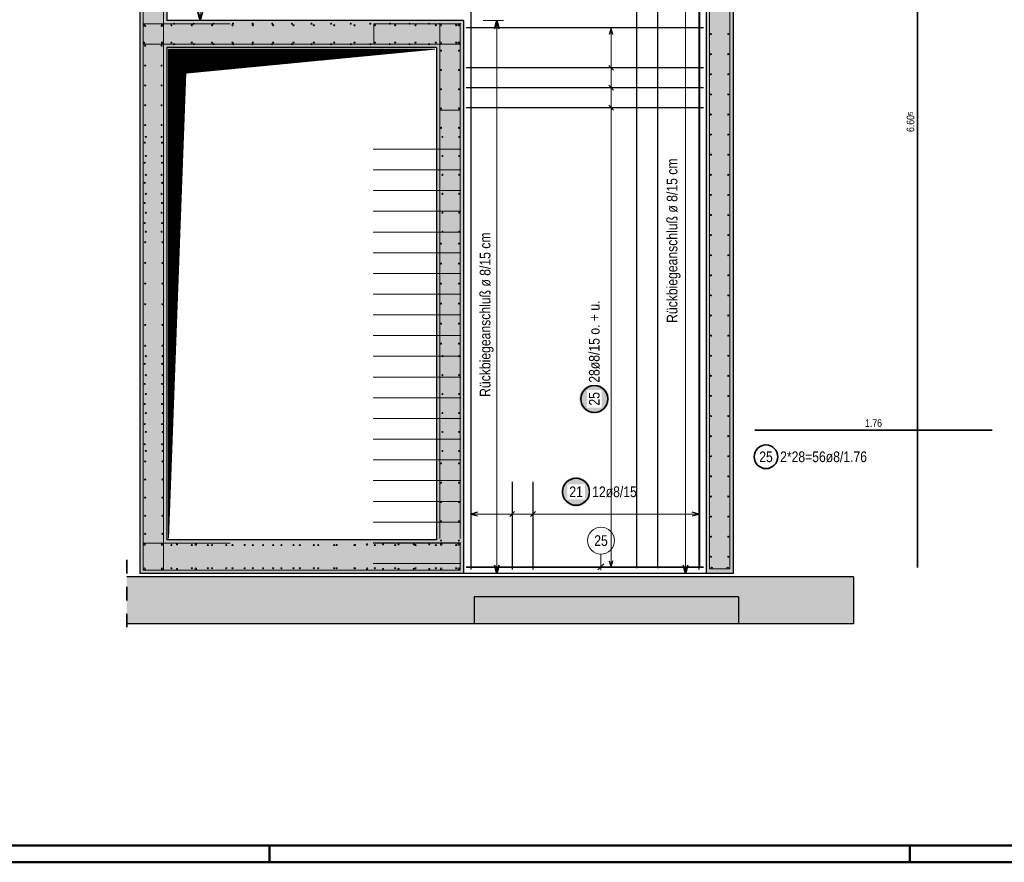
# Model space of a CAD drawing. Header units: millimetres. Extents: x -10.2 to 30.7, y 0 to 21.
# Tile 22 of 40: x 8.9 to 16.2, y 0 to 6.2. Entities that reach past the tile are written whole.
import ezdxf

# ---------------------------------------------------------------- set-up
doc = ezdxf.new("R2010")
doc.units = ezdxf.units.MM
doc.linetypes.add('HIDDEN', pattern=[0.375, 0.25, -0.125])
doc.layers.add('nplo Bewehrung', color=7, linetype='Continuous', lineweight=20)
doc.styles.add('Arial Narrow', font='ARIALN.TTF')

msp = doc.modelspace()

# ---------------------------------------------------------------- hatches: boundary and pattern name
at = {"lineweight": 13, "true_color": 0xd7ffd7}
for points in [[(9.9644, 8.8276), (9.9644, 6.241), (9.7644, 6.241), (9.7644, 8.8276)], [(9.9644, 8.8276), (9.9644, 6.241), (9.7644, 6.241), (9.7644, 8.8276)], [(14.1644, 8.8276), (14.1644, 2.141), (13.9644, 2.141), (13.9644, 8.8276)], [(9.9644, 6.241), (9.9644, 2.391), (9.7644, 2.391), (9.7644, 6.241)], [(11.9644, 6.241), (11.9644, 6.041), (9.9644, 6.041), (9.9644, 6.241)], [(12.1644, 6.241), (12.1644, 2.391), (11.9644, 2.391), (11.9644, 6.241)], [(12.1644, 2.391), (12.1644, 2.141), (9.7644, 2.141), (9.7644, 2.391)]]:
    msp.add_hatch(color=254, dxfattribs=at).paths.add_polyline_path(points)
at = {"lineweight": 13}
h = msp.add_hatch(dxfattribs=at)
h.set_pattern_fill('Mau', color=6, scale=0.01, angle=45, style=0, pattern_type=2)
h.set_pattern_definition([(45, (0, 0), (-0.00183847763, 0.00183847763), [])])
h.paths.add_polyline_path([(9.9769, 2.4035), (10.1041, 5.8504), (11.9519, 6.0285), (9.9769, 6.0285)])
at = {"lineweight": 25, "true_color": 0xffffff}
for points in [[(13.2448, 3.4352), (13.2447, 3.439), (13.2445, 3.4429), (13.2442, 3.4467), (13.2437, 3.4505), (13.2431, 3.4543), (13.2424, 3.458), (13.2415, 3.4618), (13.2405, 3.4655), (13.2394, 3.4692), (13.2381, 3.4728), (13.2367, 3.4764), (13.2352, 3.4799), (13.2336, 3.4834), (13.2319, 3.4868), (13.23, 3.4902), (13.228, 3.4935), (13.226, 3.4967), (13.2238, 3.4998), (13.2214, 3.5029), (13.219, 3.5059), (13.2165, 3.5088), (13.2139, 3.5116), (13.2112, 3.5143), (13.2084, 3.5169), (13.2055, 3.5194), (13.2025, 3.5219), (13.1994, 3.5242), (13.1963, 3.5264), (13.1931, 3.5285), (13.1898, 3.5304), (13.1864, 3.5323), (13.183, 3.534), (13.1795, 3.5357), (13.176, 3.5372), (13.1724, 3.5385), (13.1688, 3.5398), (13.1651, 3.5409), (13.1614, 3.5419), (13.1576, 3.5428), (13.1539, 3.5435), (13.1501, 3.5441), (13.1463, 3.5446), (13.1424, 3.5449), (13.1386, 3.5451), (13.1348, 3.5452), (13.1309, 3.5451), (13.1271, 3.5449), (13.1233, 3.5446), (13.1195, 3.5441), (13.1157, 3.5435), (13.1119, 3.5428), (13.1081, 3.5419), (13.1044, 3.5409), (13.1008, 3.5398), (13.0971, 3.5385), (13.0936, 3.5372), (13.09, 3.5357), (13.0865, 3.534), (13.0831, 3.5323), (13.0798, 3.5304), (13.0765, 3.5285), (13.0732, 3.5264), (13.0701, 3.5242), (13.067, 3.5219), (13.0641, 3.5194), (13.0612, 3.5169), (13.0583, 3.5143), (13.0556, 3.5116), (13.053, 3.5088), (13.0505, 3.5059), (13.0481, 3.5029), (13.0458, 3.4998), (13.0436, 3.4967), (13.0415, 3.4935), (13.0395, 3.4902), (13.0376, 3.4868), (13.0359, 3.4834), (13.0343, 3.4799), (13.0328, 3.4764), (13.0314, 3.4728), (13.0301, 3.4692), (13.029, 3.4655), (13.028, 3.4618), (13.0272, 3.458), (13.0264, 3.4543), (13.0258, 3.4505), (13.0254, 3.4467), (13.025, 3.4429), (13.0248, 3.439), (13.0248, 3.4352), (13.0248, 3.4313), (13.025, 3.4275), (13.0254, 3.4237), (13.0258, 3.4199), (13.0264, 3.4161), (13.0272, 3.4123), (13.028, 3.4086), (13.029, 3.4049), (13.0301, 3.4012), (13.0314, 3.3976), (13.0328, 3.394), (13.0343, 3.3904), (13.0359, 3.387), (13.0376, 3.3835), (13.0395, 3.3802), (13.0415, 3.3769), (13.0436, 3.3737), (13.0458, 3.3705), (13.0481, 3.3675), (13.0505, 3.3645), (13.053, 3.3616), (13.0556, 3.3588), (13.0583, 3.3561), (13.0612, 3.3534), (13.0641, 3.3509), (13.067, 3.3485), (13.0701, 3.3462), (13.0732, 3.344), (13.0765, 3.3419), (13.0798, 3.3399), (13.0831, 3.3381), (13.0865, 3.3363), (13.09, 3.3347), (13.0936, 3.3332), (13.0971, 3.3318), (13.1008, 3.3306), (13.1044, 3.3294), (13.1081, 3.3284), (13.1119, 3.3276), (13.1157, 3.3269), (13.1195, 3.3262), (13.1233, 3.3258), (13.1271, 3.3254), (13.1309, 3.3252), (13.1348, 3.3252), (13.1386, 3.3252), (13.1424, 3.3254), (13.1463, 3.3258), (13.1501, 3.3262), (13.1539, 3.3269), (13.1576, 3.3276), (13.1614, 3.3284), (13.1651, 3.3294), (13.1688, 3.3306), (13.1724, 3.3318), (13.176, 3.3332), (13.1795, 3.3347), (13.183, 3.3363), (13.1864, 3.3381), (13.1898, 3.3399), (13.1931, 3.3419), (13.1963, 3.344), (13.1994, 3.3462), (13.2025, 3.3485), (13.2055, 3.3509), (13.2084, 3.3534), (13.2112, 3.3561), (13.2139, 3.3588), (13.2165, 3.3616), (13.219, 3.3645), (13.2214, 3.3675), (13.2238, 3.3705), (13.226, 3.3737), (13.228, 3.3769), (13.23, 3.3802), (13.2319, 3.3835), (13.2336, 3.387), (13.2352, 3.3904), (13.2367, 3.394), (13.2381, 3.3976), (13.2394, 3.4012), (13.2405, 3.4049), (13.2415, 3.4086), (13.2424, 3.4123), (13.2431, 3.4161), (13.2437, 3.4199), (13.2442, 3.4237), (13.2445, 3.4275)], [(13.1092, 2.7467), (13.1091, 2.7505), (13.1089, 2.7544), (13.1086, 2.7582), (13.1081, 2.762), (13.1075, 2.7658), (13.1068, 2.7695), (13.1059, 2.7733), (13.1049, 2.777), (13.1038, 2.7807), (13.1026, 2.7843), (13.1012, 2.7879), (13.0997, 2.7914), (13.0981, 2.7949), (13.0963, 2.7983), (13.0945, 2.8017), (13.0925, 2.805), (13.0904, 2.8082), (13.0882, 2.8113), (13.0859, 2.8144), (13.0835, 2.8174), (13.0809, 2.8203), (13.0783, 2.8231), (13.0756, 2.8258), (13.0728, 2.8284), (13.0699, 2.8309), (13.0669, 2.8334), (13.0639, 2.8357), (13.0607, 2.8379), (13.0575, 2.84), (13.0542, 2.8419), (13.0508, 2.8438), (13.0474, 2.8455), (13.0439, 2.8472), (13.0404, 2.8487), (13.0368, 2.85), (13.0332, 2.8513), (13.0295, 2.8524), (13.0258, 2.8534), (13.0221, 2.8543), (13.0183, 2.855), (13.0145, 2.8556), (13.0107, 2.8561), (13.0069, 2.8564), (13.003, 2.8566), (12.9992, 2.8567), (12.9954, 2.8566), (12.9915, 2.8564), (12.9877, 2.8561), (12.9839, 2.8556), (12.9801, 2.855), (12.9763, 2.8543), (12.9726, 2.8534), (12.9689, 2.8524), (12.9652, 2.8513), (12.9616, 2.85), (12.958, 2.8487), (12.9545, 2.8472), (12.951, 2.8455), (12.9476, 2.8438), (12.9442, 2.8419), (12.9409, 2.84), (12.9377, 2.8379), (12.9345, 2.8357), (12.9315, 2.8334), (12.9285, 2.8309), (12.9256, 2.8284), (12.9228, 2.8258), (12.9201, 2.8231), (12.9175, 2.8203), (12.9149, 2.8174), (12.9125, 2.8144), (12.9102, 2.8113), (12.908, 2.8082), (12.9059, 2.805), (12.9039, 2.8017), (12.9021, 2.7983), (12.9003, 2.7949), (12.8987, 2.7914), (12.8972, 2.7879), (12.8958, 2.7843), (12.8946, 2.7807), (12.8935, 2.777), (12.8925, 2.7733), (12.8916, 2.7695), (12.8909, 2.7658), (12.8903, 2.762), (12.8898, 2.7582), (12.8895, 2.7544), (12.8893, 2.7505), (12.8892, 2.7467), (12.8893, 2.7428), (12.8895, 2.739), (12.8898, 2.7352), (12.8903, 2.7314), (12.8909, 2.7276), (12.8916, 2.7238), (12.8925, 2.7201), (12.8935, 2.7164), (12.8946, 2.7127), (12.8958, 2.7091), (12.8972, 2.7055), (12.8987, 2.7019), (12.9003, 2.6985), (12.9021, 2.695), (12.9039, 2.6917), (12.9059, 2.6884), (12.908, 2.6852), (12.9102, 2.682), (12.9125, 2.679), (12.9149, 2.676), (12.9175, 2.6731), (12.9201, 2.6703), (12.9228, 2.6676), (12.9256, 2.6649), (12.9285, 2.6624), (12.9315, 2.66), (12.9345, 2.6577), (12.9377, 2.6555), (12.9409, 2.6534), (12.9442, 2.6514), (12.9476, 2.6496), (12.951, 2.6478), (12.9545, 2.6462), (12.958, 2.6447), (12.9616, 2.6433), (12.9652, 2.6421), (12.9689, 2.6409), (12.9726, 2.6399), (12.9763, 2.6391), (12.9801, 2.6384), (12.9839, 2.6378), (12.9877, 2.6373), (12.9915, 2.6369), (12.9954, 2.6367), (12.9992, 2.6367), (13.003, 2.6367), (13.0069, 2.6369), (13.0107, 2.6373), (13.0145, 2.6378), (13.0183, 2.6384), (13.0221, 2.6391), (13.0258, 2.6399), (13.0295, 2.6409), (13.0332, 2.6421), (13.0368, 2.6433), (13.0404, 2.6447), (13.0439, 2.6462), (13.0474, 2.6478), (13.0508, 2.6496), (13.0542, 2.6514), (13.0575, 2.6534), (13.0607, 2.6555), (13.0639, 2.6577), (13.0669, 2.66), (13.0699, 2.6624), (13.0728, 2.6649), (13.0756, 2.6676), (13.0783, 2.6703), (13.0809, 2.6731), (13.0835, 2.676), (13.0859, 2.679), (13.0882, 2.682), (13.0904, 2.6852), (13.0925, 2.6884), (13.0945, 2.6917), (13.0963, 2.695), (13.0981, 2.6985), (13.0997, 2.7019), (13.1012, 2.7055), (13.1026, 2.7091), (13.1038, 2.7127), (13.1049, 2.7164), (13.1059, 2.7201), (13.1068, 2.7238), (13.1075, 2.7276), (13.1081, 2.7314), (13.1086, 2.7352), (13.1089, 2.739)]]:
    msp.add_hatch(color=7, dxfattribs=at).paths.add_polyline_path(points)
at = {"lineweight": 13, "true_color": 0xf0f0f0}
msp.add_hatch(color=7, dxfattribs=at).paths.add_polyline_path([(15.0572, 2.1169), (15.0572, 1.7669), (9.6665, 1.7669), (9.6665, 2.1169)])

# ---------------------------------------------------------------- linework, layer by layer
at = {"color": 3, "linetype": 'Continuous', "lineweight": 25}
for p, q in [((9.7644, 8.8276), (9.7644, 6.241)), ((9.9644, 8.8276), (9.9644, 6.241)), ((12.2184, 8.7875), (12.2184, 2.181)), ((13.6028, 8.7875), (13.6028, 2.181)), ((13.9104, 8.7875), (13.9104, 2.181)), ((13.9144, 8.7926), (13.9144, 2.186)), ((13.9644, 8.8276), (13.9644, 2.141)), ((14.1644, 8.8276), (14.1644, 2.141)), ((9.7644, 6.241), (9.7644, 2.391)), ((11.9644, 6.241), (9.9644, 6.241)), ((12.1644, 6.241), (11.9644, 6.241)), ((12.1644, 6.241), (12.1644, 2.391)), ((13.9444, 6.187), (12.1844, 6.187)), ((13.2598, 6.187), (13.2464, 6.137)), ((13.2732, 6.137), (13.2598, 6.187)), ((9.9644, 6.041), (9.9644, 2.391)), ((11.9644, 6.041), (9.9644, 6.041)), ((11.9644, 6.041), (11.9644, 2.391)), ((13.9444, 5.8905), (12.1844, 5.8905)), ((13.2421, 5.9082), (13.2774, 5.8728)), ((13.9444, 5.7423), (12.1844, 5.7423)), ((13.2421, 5.76), (13.2774, 5.7246)), ((13.9444, 5.5941), (12.1844, 5.5941)), ((13.2421, 5.6118), (13.2774, 5.5764)), ((12.2184, 2.821), (12.2184, 2.171)), ((12.5261, 2.821), (12.5261, 2.171)), ((12.6799, 2.821), (12.6799, 2.171)), ((13.9104, 2.821), (13.9104, 2.171)), ((12.2684, 2.5952), (12.2184, 2.5818)), ((12.2184, 2.5818), (12.2684, 2.5684)), ((12.5084, 2.5641), (12.5437, 2.5995)), ((12.6622, 2.5641), (12.6976, 2.5995)), ((13.9104, 2.5818), (13.8604, 2.5952)), ((13.8604, 2.5684), (13.9104, 2.5818)), ((9.7644, 2.391), (9.7644, 2.141)), ((11.9644, 2.391), (9.9644, 2.391)), ((12.1644, 2.391), (12.1644, 2.141)), ((13.2464, 2.235), (13.2598, 2.185)), ((13.2598, 2.185), (13.2732, 2.235)), ((12.1644, 2.141), (9.7644, 2.141)), ((13.9644, 2.141), (12.1644, 2.141)), ((13.9444, 2.185), (12.1844, 2.185)), ((14.1644, 2.141), (13.9644, 2.141)), ((15.0572, 2.1169), (9.6665, 2.1169)), ((15.0572, 2.1169), (15.0572, 1.7669)), ((12.2443, 1.9669), (12.2443, 1.7669)), ((14.2043, 1.9669), (12.2443, 1.9669)), ((14.2043, 1.9669), (14.2043, 1.7669)), ((12.2443, 1.7669), (9.6665, 1.7669)), ((14.2043, 1.7669), (12.2443, 1.7669)), ((15.0572, 1.7669), (14.2043, 1.7669))]:
    msp.add_line(p, q, dxfattribs=at)
at = {"color": 6, "linetype": 'Continuous', "lineweight": 13}
for p, q in [((10.2116, 6.241), (10.2116, 8.8276)), ((13.8116, 2.141), (13.8116, 8.8276)), ((10.1116, 6.241), (10.2616, 6.241)), ((12.4616, 6.241), (12.3116, 6.241)), ((12.4116, 2.141), (12.4116, 6.241)), ((9.9769, 2.4035), (9.9769, 6.0285)), ((9.9769, 6.0285), (11.9519, 6.0285)), ((10.1041, 5.8504), (11.9519, 6.0285)), ((9.9769, 2.4035), (10.1041, 5.8504)), ((12.3116, 2.141), (12.4616, 2.141)), ((13.7616, 2.141), (13.9116, 2.141))]:
    msp.add_line(p, q, dxfattribs=at)
at = {"color": 2, "linetype": 'Continuous', "lineweight": 35}
for p, q in [((15.5329, 8.7926), (15.5329, 2.186)), ((10.1949, 6.3035), (10.2116, 6.241)), ((10.2116, 6.241), (10.2284, 6.3035)), ((12.4116, 6.241), (12.3949, 6.1785)), ((12.4284, 6.1785), (12.4116, 6.241)), ((16.0852, 3.2027), (14.3251, 3.2027)), ((12.3949, 2.2035), (12.4116, 2.141)), ((12.4116, 2.141), (12.4284, 2.2035)), ((13.7949, 2.2035), (13.8116, 2.141)), ((13.8116, 2.141), (13.8284, 2.2035))]:
    msp.add_line(p, q, dxfattribs=at)
at = {"color": 5, "linetype": 'Continuous', "lineweight": 18}
for p, q in [((13.3348, 6.187), (13.1848, 6.187)), ((13.1848, 5.8905), (13.3348, 5.8905)), ((13.1848, 5.7423), (13.3348, 5.7423)), ((13.1848, 5.5941), (13.3348, 5.5941)), ((12.2184, 2.6568), (12.2184, 2.5068)), ((12.5261, 2.5068), (12.5261, 2.6568)), ((12.6799, 2.5068), (12.6799, 2.6568)), ((13.9104, 2.5068), (13.9104, 2.6568)), ((13.9104, 2.5818), (12.2184, 2.5818)), ((13.1848, 2.185), (13.3348, 2.185))]:
    msp.add_line(p, q, dxfattribs=at)
at = {"color": 9, "linetype": 'Continuous', "lineweight": 0}
for p, q in [((13.1841, 2.2848), (13.1841, 2.166)), ((13.162, 2.1689), (13.2062, 2.2131)), ((13.9444, 2.191), (12.1844, 2.191))]:
    msp.add_line(p, q, dxfattribs=at)
at = {"color": 2, "linetype": 'HIDDEN', "lineweight": 35, "ltscale": 0.25}
msp.add_line((9.6665, 2.2419), (9.6665, 1.6419), dxfattribs=at)
at = {"color": 4, "linetype": 'Continuous', "lineweight": 50}
for p, q in [((0.5, 0.125), (29.6, 0.125)), ((10.725, 0), (10.725, 0.125)), ((15.475, 0), (15.475, 0.125)), ((0, 0), (29.725, 0))]:
    msp.add_line(p, q, dxfattribs=at)
at = {"color": 9, "linetype": 'Continuous', "lineweight": 0}
for centre, radius in [((12.1644, 6.241), 0.00111), ((13.1841, 2.3848), 0.1), ((12.1644, 2.141), 0.00111)]:
    msp.add_circle(centre, radius, dxfattribs=at)
at = {"color": 2, "linetype": 'Continuous', "lineweight": 35}
for centre, radius in [((13.1348, 3.4352), 0.1), ((14.4082, 3.0063), 0.0875), ((12.9992, 2.7467), 0.1)]:
    msp.add_circle(centre, radius, dxfattribs=at)
at = {"layer": 'nplo Bewehrung', "color": 9, "linetype": 'Continuous', "lineweight": 0}
for p, q in [((9.7884, 2.3976), (9.7884, 8.7776)), ((9.9404, 2.3976), (9.9404, 8.7776)), ((13.9884, 2.176), (13.9884, 8.776)), ((14.1404, 2.176), (14.1404, 8.776)), ((9.7884, 6.065), (9.7884, 6.217)), ((9.7884, 6.217), (10.4344, 6.217)), ((11.4984, 6.065), (11.4984, 6.217)), ((11.4984, 6.217), (12.1444, 6.217)), ((11.9884, 6.221), (11.9884, 5.575)), ((12.1404, 5.575), (12.1404, 6.221)), ((10.4344, 6.065), (9.7884, 6.065)), ((9.9744, 6.065), (11.9544, 6.065)), ((9.9744, 6.065), (11.9544, 6.065)), ((12.1444, 6.065), (11.4984, 6.065)), ((11.9884, 2.401), (11.9884, 6.031)), ((12.1404, 2.401), (12.1404, 6.031)), ((11.9884, 5.575), (12.1404, 5.575)), ((11.4944, 5.287), (12.1444, 5.287)), ((11.4944, 5.1334), (12.1444, 5.1334)), ((11.4944, 4.9798), (12.1444, 4.9798)), ((11.4944, 4.8262), (12.1444, 4.8262)), ((11.4944, 4.6726), (12.1444, 4.6726)), ((11.4944, 4.519), (12.1444, 4.519)), ((11.4944, 4.3654), (12.1444, 4.3654)), ((11.4944, 4.2118), (12.1444, 4.2118)), ((11.4944, 4.0582), (12.1444, 4.0582)), ((11.4944, 3.9046), (12.1444, 3.9046)), ((11.4944, 3.751), (12.1444, 3.751)), ((11.4944, 3.5974), (12.1444, 3.5974)), ((11.4944, 3.4438), (12.1444, 3.4438)), ((11.4944, 3.2902), (12.1444, 3.2902)), ((11.4944, 3.1366), (12.1444, 3.1366)), ((11.4944, 2.983), (12.1444, 2.983)), ((9.7884, 2.165), (9.7884, 2.811)), ((9.7884, 2.165), (9.7884, 2.811)), ((9.9404, 2.811), (9.9404, 2.165)), ((9.9404, 2.811), (9.9404, 2.165)), ((11.4944, 2.8294), (12.1444, 2.8294)), ((11.4944, 2.6758), (12.1444, 2.6758)), ((13.9884, 2.571), (13.9884, 2.175)), ((14.1404, 2.175), (14.1404, 2.571)), ((11.4944, 2.5222), (12.1444, 2.5222)), ((9.7884, 2.165), (9.7884, 2.367)), ((9.7884, 2.367), (10.4344, 2.367)), ((11.4944, 2.3686), (12.1444, 2.3686)), ((12.1404, 2.367), (11.4944, 2.367)), ((12.1404, 2.165), (12.1404, 2.367)), ((11.4944, 2.215), (12.1444, 2.215)), ((9.9404, 2.165), (9.7884, 2.165)), ((9.9404, 2.165), (9.7884, 2.165)), ((10.4344, 2.165), (9.7884, 2.165)), ((9.9744, 2.165), (11.9544, 2.165)), ((9.9744, 2.165), (11.9544, 2.165)), ((11.4944, 2.165), (12.1404, 2.165)), ((13.9884, 2.175), (14.1404, 2.175))]:
    msp.add_line(p, q, dxfattribs=at)
for centre, radius in [((9.7944, 6.206), 0.006), ((9.7944, 6.206), 0.006), ((9.9294, 6.206), 0.006), ((9.9294, 6.206), 0.006), ((9.9984, 6.205), 0.004), ((9.9984, 6.205), 0.004), ((10.0184, 6.217), 0.004), ((10.0184, 6.217), 0.004), ((10.1493, 6.205), 0.004), ((10.1493, 6.205), 0.004), ((10.164, 6.217), 0.004), ((10.164, 6.217), 0.004), ((10.3001, 6.205), 0.004), ((10.3001, 6.205), 0.004), ((10.3095, 6.217), 0.004), ((10.3095, 6.217), 0.004), ((10.451, 6.205), 0.004), ((10.451, 6.205), 0.004), ((10.455, 6.217), 0.004), ((10.455, 6.217), 0.004), ((10.6006, 6.217), 0.004), ((10.6006, 6.217), 0.004), ((10.6018, 6.205), 0.004), ((10.6018, 6.205), 0.004), ((10.7461, 6.217), 0.004), ((10.7461, 6.217), 0.004), ((10.7527, 6.205), 0.004), ((10.7527, 6.205), 0.004), ((10.8917, 6.217), 0.004), ((10.8917, 6.217), 0.004), ((10.9036, 6.205), 0.004), ((10.9036, 6.205), 0.004), ((11.0372, 6.217), 0.004), ((11.0372, 6.217), 0.004), ((11.0544, 6.205), 0.004), ((11.0544, 6.205), 0.004), ((11.1827, 6.217), 0.004), ((11.1827, 6.217), 0.004), ((11.2053, 6.205), 0.004), ((11.2053, 6.205), 0.004), ((11.3283, 6.217), 0.004), ((11.3283, 6.217), 0.004), ((11.3561, 6.205), 0.004), ((11.3561, 6.205), 0.004), ((11.4738, 6.217), 0.004), ((11.4738, 6.217), 0.004), ((11.507, 6.205), 0.004), ((11.507, 6.205), 0.004), ((11.6193, 6.217), 0.004), ((11.6193, 6.217), 0.004), ((11.6578, 6.205), 0.004), ((11.6578, 6.205), 0.004), ((11.7649, 6.217), 0.004), ((11.7649, 6.217), 0.004), ((11.8087, 6.205), 0.004), ((11.8087, 6.205), 0.004), ((11.9104, 6.217), 0.004), ((11.9104, 6.217), 0.004), ((11.9596, 6.205), 0.004), ((11.9596, 6.205), 0.004), ((11.9944, 6.206), 0.006), ((11.9944, 6.206), 0.006), ((12.1104, 6.205), 0.004), ((12.1104, 6.205), 0.004), ((12.1294, 6.206), 0.006), ((12.1294, 6.206), 0.006), ((9.8034, 6.201), 0.004), ((9.8034, 6.201), 0.004), ((9.9254, 6.201), 0.004), ((9.9254, 6.201), 0.004), ((14.0004, 6.1399), 0.004), ((14.0004, 6.1399), 0.004), ((14.1284, 6.1399), 0.004), ((14.1284, 6.1399), 0.004), ((9.7944, 6.076), 0.006), ((9.7944, 6.076), 0.006), ((9.9294, 6.076), 0.006), ((9.9294, 6.076), 0.006), ((9.9984, 6.077), 0.004), ((9.9984, 6.077), 0.004), ((10.0184, 6.065), 0.004), ((10.0184, 6.065), 0.004), ((10.1493, 6.077), 0.004), ((10.1493, 6.077), 0.004), ((10.164, 6.065), 0.004), ((10.164, 6.065), 0.004), ((10.3001, 6.077), 0.004), ((10.3001, 6.077), 0.004), ((10.3095, 6.065), 0.004), ((10.3095, 6.065), 0.004), ((10.451, 6.077), 0.004), ((10.451, 6.077), 0.004), ((10.455, 6.065), 0.004), ((10.455, 6.065), 0.004), ((10.6006, 6.065), 0.004), ((10.6006, 6.065), 0.004), ((10.6018, 6.077), 0.004), ((10.6018, 6.077), 0.004), ((10.7461, 6.065), 0.004), ((10.7461, 6.065), 0.004), ((10.7527, 6.077), 0.004), ((10.7527, 6.077), 0.004), ((10.8917, 6.065), 0.004), ((10.8917, 6.065), 0.004), ((10.9036, 6.077), 0.004), ((10.9036, 6.077), 0.004), ((11.0372, 6.065), 0.004), ((11.0372, 6.065), 0.004), ((11.0544, 6.077), 0.004), ((11.0544, 6.077), 0.004), ((11.1827, 6.065), 0.004), ((11.1827, 6.065), 0.004), ((11.2053, 6.077), 0.004), ((11.2053, 6.077), 0.004), ((11.3283, 6.065), 0.004), ((11.3283, 6.065), 0.004), ((11.3561, 6.077), 0.004), ((11.3561, 6.077), 0.004), ((11.4738, 6.065), 0.004), ((11.4738, 6.065), 0.004), ((11.507, 6.077), 0.004), ((11.507, 6.077), 0.004), ((11.6193, 6.065), 0.004), ((11.6193, 6.065), 0.004), ((11.6578, 6.077), 0.004), ((11.6578, 6.077), 0.004), ((11.7649, 6.065), 0.004), ((11.7649, 6.065), 0.004), ((11.8087, 6.077), 0.004), ((11.8087, 6.077), 0.004), ((11.9104, 6.065), 0.004), ((11.9104, 6.065), 0.004), ((11.9596, 6.077), 0.004), ((11.9596, 6.077), 0.004), ((11.9944, 6.076), 0.006), ((11.9944, 6.076), 0.006), ((12.1104, 6.077), 0.004), ((12.1104, 6.077), 0.004), ((12.1294, 6.076), 0.006), ((12.1294, 6.076), 0.006), ((9.8034, 6.0538), 0.004), ((9.8034, 6.0538), 0.004), ((9.9254, 6.0538), 0.004), ((9.9254, 6.0538), 0.004), ((11.9984, 6.017), 0.004), ((11.9984, 6.017), 0.004), ((12.1304, 6.017), 0.004), ((12.1304, 6.017), 0.004), ((14.0004, 5.9909), 0.004), ((14.0004, 5.9909), 0.004), ((14.1284, 5.9909), 0.004), ((14.1284, 5.9909), 0.004), ((9.8034, 5.9066), 0.004), ((9.8034, 5.9066), 0.004), ((9.9254, 5.9066), 0.004), ((9.9254, 5.9066), 0.004), ((11.9984, 5.874), 0.004), ((11.9984, 5.874), 0.004), ((12.1304, 5.874), 0.004), ((12.1304, 5.874), 0.004), ((14.0004, 5.8419), 0.004), ((14.0004, 5.8419), 0.004), ((14.1284, 5.8419), 0.004), ((14.1284, 5.8419), 0.004), ((9.8034, 5.7594), 0.004), ((9.8034, 5.7594), 0.004), ((9.9254, 5.7594), 0.004), ((9.9254, 5.7594), 0.004), ((11.9984, 5.731), 0.004), ((11.9984, 5.731), 0.004), ((12.1304, 5.731), 0.004), ((12.1304, 5.731), 0.004), ((14.0004, 5.6928), 0.004), ((14.0004, 5.6928), 0.004), ((14.1284, 5.6928), 0.004), ((14.1284, 5.6928), 0.004), ((9.8034, 5.6122), 0.004), ((9.8034, 5.6122), 0.004), ((9.9254, 5.6122), 0.004), ((9.9254, 5.6122), 0.004), ((11.9984, 5.588), 0.004), ((11.9984, 5.588), 0.004), ((12.1304, 5.588), 0.004), ((12.1304, 5.588), 0.004), ((14.0004, 5.5438), 0.004), ((14.0004, 5.5438), 0.004), ((14.1284, 5.5438), 0.004), ((14.1284, 5.5438), 0.004), ((9.8034, 5.465), 0.004), ((9.8034, 5.465), 0.004), ((9.9254, 5.465), 0.004), ((9.9254, 5.465), 0.004), ((11.9984, 5.445), 0.004), ((11.9984, 5.445), 0.004), ((12.1304, 5.445), 0.004), ((12.1304, 5.445), 0.004), ((9.8004, 5.3352), 0.004), ((9.8004, 5.3352), 0.004), ((9.8084, 5.377), 0.004), ((9.8084, 5.377), 0.004), ((9.9254, 5.377), 0.004), ((9.9254, 5.377), 0.004), ((9.9284, 5.3352), 0.004), ((9.9284, 5.3352), 0.004), ((12.0084, 5.377), 0.004), ((12.0084, 5.377), 0.004), ((12.1336, 5.377), 0.004), ((12.1336, 5.377), 0.004), ((14.0004, 5.3947), 0.004), ((14.0004, 5.3947), 0.004), ((14.1284, 5.3947), 0.004), ((14.1284, 5.3947), 0.004), ((9.8004, 5.1861), 0.004), ((9.8004, 5.1861), 0.004), ((9.8084, 5.2366), 0.004), ((9.8084, 5.2366), 0.004), ((9.9254, 5.2366), 0.004), ((9.9254, 5.2366), 0.004), ((9.9284, 5.1861), 0.004), ((9.9284, 5.1861), 0.004), ((12.0084, 5.2366), 0.004), ((12.0084, 5.2366), 0.004), ((12.1336, 5.2366), 0.004), ((12.1336, 5.2366), 0.004), ((14.0004, 5.2457), 0.004), ((14.0004, 5.2457), 0.004), ((14.1284, 5.2457), 0.004), ((14.1284, 5.2457), 0.004), ((9.8004, 5.0371), 0.004), ((9.8004, 5.0371), 0.004), ((9.8084, 5.0962), 0.004), ((9.8084, 5.0962), 0.004), ((9.9254, 5.0962), 0.004), ((9.9254, 5.0962), 0.004), ((9.9284, 5.0371), 0.004), ((9.9284, 5.0371), 0.004), ((12.0084, 5.0962), 0.004), ((12.0084, 5.0962), 0.004), ((12.1336, 5.0962), 0.004), ((12.1336, 5.0962), 0.004), ((14.0004, 5.0967), 0.004), ((14.0004, 5.0967), 0.004), ((14.1284, 5.0967), 0.004), ((14.1284, 5.0967), 0.004), ((9.8084, 4.9558), 0.004), ((9.8084, 4.9558), 0.004), ((9.9254, 4.9558), 0.004), ((9.9254, 4.9558), 0.004), ((12.0084, 4.9558), 0.004), ((12.0084, 4.9558), 0.004), ((12.1336, 4.9558), 0.004), ((12.1336, 4.9558), 0.004), ((14.0004, 4.9476), 0.004), ((14.0004, 4.9476), 0.004), ((14.1284, 4.9476), 0.004), ((14.1284, 4.9476), 0.004), ((9.8004, 4.888), 0.004), ((9.8004, 4.888), 0.004), ((9.9284, 4.888), 0.004), ((9.9284, 4.888), 0.004), ((9.8084, 4.8154), 0.004), ((9.8084, 4.8154), 0.004), ((9.9254, 4.8154), 0.004), ((9.9254, 4.8154), 0.004), ((12.0084, 4.8154), 0.004), ((12.0084, 4.8154), 0.004), ((12.1336, 4.8154), 0.004), ((12.1336, 4.8154), 0.004), ((14.0004, 4.7986), 0.004), ((14.0004, 4.7986), 0.004), ((14.1284, 4.7986), 0.004), ((14.1284, 4.7986), 0.004), ((9.8004, 4.739), 0.004), ((9.8004, 4.739), 0.004), ((9.8084, 4.675), 0.004), ((9.8084, 4.675), 0.004), ((9.9254, 4.675), 0.004), ((9.9254, 4.675), 0.004), ((9.9284, 4.739), 0.004), ((9.9284, 4.739), 0.004), ((12.0084, 4.675), 0.004), ((12.0084, 4.675), 0.004), ((12.1336, 4.675), 0.004), ((12.1336, 4.675), 0.004), ((14.0004, 4.6496), 0.004), ((14.0004, 4.6496), 0.004), ((14.1284, 4.6496), 0.004), ((14.1284, 4.6496), 0.004), ((9.8034, 4.597), 0.004), ((9.8034, 4.597), 0.004), ((9.932, 4.597), 0.004), ((9.932, 4.597), 0.004), ((11.9984, 4.587), 0.004), ((11.9984, 4.587), 0.004), ((12.1304, 4.587), 0.004), ((12.1304, 4.587), 0.004), ((14.0004, 4.5005), 0.004), ((14.0004, 4.5005), 0.004), ((14.1284, 4.5005), 0.004), ((14.1284, 4.5005), 0.004), ((9.8034, 4.4436), 0.004), ((9.8034, 4.4436), 0.004), ((9.932, 4.4436), 0.004), ((9.932, 4.4436), 0.004), ((11.9984, 4.4386), 0.004), ((11.9984, 4.4386), 0.004), ((12.1304, 4.4386), 0.004), ((12.1304, 4.4386), 0.004), ((14.0004, 4.3515), 0.004), ((14.0004, 4.3515), 0.004), ((14.1284, 4.3515), 0.004), ((14.1284, 4.3515), 0.004), ((9.8034, 4.2902), 0.004), ((9.8034, 4.2902), 0.004), ((9.932, 4.2902), 0.004), ((9.932, 4.2902), 0.004), ((11.9984, 4.2902), 0.004), ((11.9984, 4.2902), 0.004), ((12.1304, 4.2902), 0.004), ((12.1304, 4.2902), 0.004), ((14.0004, 4.2024), 0.004), ((14.0004, 4.2024), 0.004), ((14.1284, 4.2024), 0.004), ((14.1284, 4.2024), 0.004), ((9.8034, 4.1368), 0.004), ((9.8034, 4.1368), 0.004), ((9.932, 4.1368), 0.004), ((9.932, 4.1368), 0.004), ((11.9984, 4.1418), 0.004), ((11.9984, 4.1418), 0.004), ((12.1304, 4.1418), 0.004), ((12.1304, 4.1418), 0.004), ((14.0004, 4.0534), 0.004), ((14.0004, 4.0534), 0.004), ((14.1284, 4.0534), 0.004), ((14.1284, 4.0534), 0.004), ((9.8034, 3.9834), 0.004), ((9.8034, 3.9834), 0.004), ((9.932, 3.9834), 0.004), ((9.932, 3.9834), 0.004), ((11.9984, 3.9934), 0.004), ((11.9984, 3.9934), 0.004), ((12.1304, 3.9934), 0.004), ((12.1304, 3.9934), 0.004), ((14.0004, 3.9044), 0.004), ((14.0004, 3.9044), 0.004), ((14.1284, 3.9044), 0.004), ((14.1284, 3.9044), 0.004), ((9.8034, 3.83), 0.004), ((9.8034, 3.83), 0.004), ((9.932, 3.83), 0.004), ((9.932, 3.83), 0.004), ((11.9984, 3.845), 0.004), ((11.9984, 3.845), 0.004), ((12.1304, 3.845), 0.004), ((12.1304, 3.845), 0.004), ((9.8084, 3.752), 0.004), ((9.8084, 3.752), 0.004), ((9.9327, 3.752), 0.004), ((9.9327, 3.752), 0.004), ((12.0084, 3.752), 0.004), ((12.0084, 3.752), 0.004), ((12.1317, 3.752), 0.004), ((12.1317, 3.752), 0.004), ((14.0004, 3.7553), 0.004), ((14.0004, 3.7553), 0.004), ((14.1284, 3.7553), 0.004), ((14.1284, 3.7553), 0.004), ((9.8004, 3.6956), 0.004), ((9.8004, 3.6956), 0.004), ((9.9284, 3.6956), 0.004), ((9.9284, 3.6956), 0.004), ((9.8084, 3.6116), 0.004), ((9.8084, 3.6116), 0.004), ((9.9327, 3.6116), 0.004), ((9.9327, 3.6116), 0.004), ((12.0084, 3.6116), 0.004), ((12.0084, 3.6116), 0.004), ((12.1317, 3.6116), 0.004), ((12.1317, 3.6116), 0.004), ((14.0004, 3.6063), 0.004), ((14.0004, 3.6063), 0.004), ((14.1284, 3.6063), 0.004), ((14.1284, 3.6063), 0.004), ((9.8004, 3.5465), 0.004), ((9.8004, 3.5465), 0.004), ((9.9284, 3.5465), 0.004), ((9.9284, 3.5465), 0.004), ((9.8084, 3.4712), 0.004), ((9.8084, 3.4712), 0.004), ((9.9327, 3.4712), 0.004), ((9.9327, 3.4712), 0.004), ((12.0084, 3.4712), 0.004), ((12.0084, 3.4712), 0.004), ((12.1317, 3.4712), 0.004), ((12.1317, 3.4712), 0.004), ((14.0004, 3.4573), 0.004), ((14.0004, 3.4573), 0.004), ((14.1284, 3.4573), 0.004), ((14.1284, 3.4573), 0.004), ((9.8004, 3.3974), 0.004), ((9.8004, 3.3974), 0.004), ((9.9284, 3.3974), 0.004), ((9.9284, 3.3974), 0.004), ((9.8084, 3.3308), 0.004), ((9.8084, 3.3308), 0.004), ((9.9327, 3.3308), 0.004), ((9.9327, 3.3308), 0.004), ((12.0084, 3.3308), 0.004), ((12.0084, 3.3308), 0.004), ((12.1317, 3.3308), 0.004), ((12.1317, 3.3308), 0.004), ((14.0004, 3.3082), 0.004), ((14.0004, 3.3082), 0.004), ((14.1284, 3.3082), 0.004), ((14.1284, 3.3082), 0.004), ((9.8004, 3.2484), 0.004), ((9.8004, 3.2484), 0.004), ((9.9284, 3.2484), 0.004), ((9.9284, 3.2484), 0.004), ((9.8084, 3.1904), 0.004), ((9.8084, 3.1904), 0.004), ((9.9327, 3.1904), 0.004), ((9.9327, 3.1904), 0.004), ((12.0084, 3.1904), 0.004), ((12.0084, 3.1904), 0.004), ((12.1317, 3.1904), 0.004), ((12.1317, 3.1904), 0.004), ((14.0004, 3.1592), 0.004), ((14.0004, 3.1592), 0.004), ((14.1284, 3.1592), 0.004), ((14.1284, 3.1592), 0.004), ((9.8004, 3.0993), 0.004), ((9.8004, 3.0993), 0.004), ((9.9284, 3.0993), 0.004), ((9.9284, 3.0993), 0.004), ((9.8084, 3.05), 0.004), ((9.8084, 3.05), 0.004), ((9.9327, 3.05), 0.004), ((9.9327, 3.05), 0.004), ((12.0084, 3.05), 0.004), ((12.0084, 3.05), 0.004), ((12.1317, 3.05), 0.004), ((12.1317, 3.05), 0.004), ((14.0004, 3.0102), 0.004), ((14.0004, 3.0102), 0.004), ((14.1284, 3.0102), 0.004), ((14.1284, 3.0102), 0.004), ((9.8034, 2.972), 0.004), ((9.8034, 2.972), 0.004), ((9.9322, 2.972), 0.004), ((9.9322, 2.972), 0.004), ((11.9984, 2.957), 0.004), ((11.9984, 2.957), 0.004), ((12.1304, 2.957), 0.004), ((12.1304, 2.957), 0.004), ((14.0004, 2.8611), 0.004), ((14.0004, 2.8611), 0.004), ((14.1284, 2.8611), 0.004), ((14.1284, 2.8611), 0.004), ((9.8034, 2.8377), 0.004), ((9.8034, 2.8377), 0.004), ((9.9322, 2.8377), 0.004), ((9.9322, 2.8377), 0.004), ((11.9984, 2.814), 0.004), ((11.9984, 2.814), 0.004), ((12.1304, 2.814), 0.004), ((12.1304, 2.814), 0.004), ((9.8034, 2.7035), 0.004), ((9.8034, 2.7035), 0.004), ((9.9322, 2.7035), 0.004), ((9.9322, 2.7035), 0.004), ((14.0004, 2.7121), 0.004), ((14.0004, 2.7121), 0.004), ((14.1284, 2.7121), 0.004), ((14.1284, 2.7121), 0.004), ((11.9984, 2.671), 0.004), ((11.9984, 2.671), 0.004), ((12.1304, 2.671), 0.004), ((12.1304, 2.671), 0.004), ((9.8034, 2.5692), 0.004), ((9.8034, 2.5692), 0.004), ((9.9322, 2.5692), 0.004), ((9.9322, 2.5692), 0.004), ((14.0004, 2.563), 0.004), ((14.0004, 2.563), 0.004), ((14.1284, 2.563), 0.004), ((14.1284, 2.563), 0.004), ((11.9984, 2.528), 0.004), ((11.9984, 2.528), 0.004), ((12.1304, 2.528), 0.004), ((12.1304, 2.528), 0.004), ((9.8034, 2.435), 0.004), ((9.8034, 2.435), 0.004), ((9.9322, 2.435), 0.004), ((9.9322, 2.435), 0.004), ((14.0004, 2.414), 0.004), ((14.0004, 2.414), 0.004), ((14.1284, 2.414), 0.004), ((14.1284, 2.414), 0.004), ((9.7994, 2.356), 0.006), ((9.7994, 2.356), 0.006), ((9.9294, 2.356), 0.006), ((9.9294, 2.356), 0.006), ((9.9984, 2.352), 0.004), ((9.9984, 2.352), 0.004), ((10.0394, 2.357), 0.004), ((10.0394, 2.357), 0.004), ((10.1493, 2.352), 0.004), ((10.1493, 2.352), 0.004), ((10.1794, 2.356), 0.006), ((10.1794, 2.356), 0.006), ((10.2684, 2.352), 0.004), ((10.2684, 2.352), 0.004), ((10.3001, 2.352), 0.004), ((10.3001, 2.352), 0.004), ((10.4049, 2.352), 0.004), ((10.4049, 2.352), 0.004), ((10.451, 2.352), 0.004), ((10.451, 2.352), 0.004), ((10.5414, 2.352), 0.004), ((10.5414, 2.352), 0.004), ((10.6018, 2.352), 0.004), ((10.6018, 2.352), 0.004), ((10.6779, 2.352), 0.004), ((10.6779, 2.352), 0.004), ((10.7527, 2.352), 0.004), ((10.7527, 2.352), 0.004), ((10.8144, 2.352), 0.004), ((10.8144, 2.352), 0.004), ((10.9036, 2.352), 0.004), ((10.9036, 2.352), 0.004), ((10.9509, 2.352), 0.004), ((10.9509, 2.352), 0.004), ((11.0544, 2.352), 0.004), ((11.0544, 2.352), 0.004), ((11.0874, 2.352), 0.004), ((11.0874, 2.352), 0.004), ((11.2053, 2.352), 0.004), ((11.2053, 2.352), 0.004), ((11.2239, 2.352), 0.004), ((11.2239, 2.352), 0.004), ((11.3561, 2.352), 0.004), ((11.3561, 2.352), 0.004), ((11.3604, 2.352), 0.004), ((11.3604, 2.352), 0.004), ((11.4494, 2.356), 0.006), ((11.4494, 2.356), 0.006), ((11.507, 2.352), 0.004), ((11.507, 2.352), 0.004), ((11.5684, 2.357), 0.004), ((11.5684, 2.357), 0.004), ((11.6578, 2.352), 0.004), ((11.6578, 2.352), 0.004), ((11.6824, 2.357), 0.004), ((11.6824, 2.357), 0.004), ((11.7964, 2.357), 0.004), ((11.7964, 2.357), 0.004), ((11.8087, 2.352), 0.004), ((11.8087, 2.352), 0.004), ((11.9104, 2.357), 0.004), ((11.9104, 2.357), 0.004), ((11.9596, 2.352), 0.004), ((11.9596, 2.352), 0.004), ((11.9994, 2.356), 0.006), ((11.9994, 2.356), 0.006), ((11.9984, 2.385), 0.004), ((11.9984, 2.385), 0.004), ((12.1104, 2.352), 0.004), ((12.1104, 2.352), 0.004), ((12.1294, 2.356), 0.006), ((12.1294, 2.356), 0.006), ((12.1304, 2.385), 0.004), ((12.1304, 2.385), 0.004), ((14.0004, 2.265), 0.004), ((14.0004, 2.265), 0.004), ((14.1284, 2.265), 0.004), ((14.1284, 2.265), 0.004), ((9.7994, 2.176), 0.006), ((9.7994, 2.176), 0.006), ((9.9294, 2.176), 0.006), ((9.9294, 2.176), 0.006), ((9.9984, 2.18), 0.004), ((9.9984, 2.18), 0.004), ((10.0394, 2.175), 0.004), ((10.0394, 2.175), 0.004), ((10.1493, 2.18), 0.004), ((10.1493, 2.18), 0.004), ((10.1794, 2.176), 0.006), ((10.1794, 2.176), 0.006), ((10.2684, 2.18), 0.004), ((10.2684, 2.18), 0.004), ((10.3001, 2.18), 0.004), ((10.3001, 2.18), 0.004), ((10.4049, 2.18), 0.004), ((10.4049, 2.18), 0.004), ((10.451, 2.18), 0.004), ((10.451, 2.18), 0.004), ((10.5414, 2.18), 0.004), ((10.5414, 2.18), 0.004), ((10.6018, 2.18), 0.004), ((10.6018, 2.18), 0.004), ((10.6779, 2.18), 0.004), ((10.6779, 2.18), 0.004), ((10.7527, 2.18), 0.004), ((10.7527, 2.18), 0.004), ((10.8144, 2.18), 0.004), ((10.8144, 2.18), 0.004), ((10.9036, 2.18), 0.004), ((10.9036, 2.18), 0.004), ((10.9509, 2.18), 0.004), ((10.9509, 2.18), 0.004), ((11.0544, 2.18), 0.004), ((11.0544, 2.18), 0.004), ((11.0874, 2.18), 0.004), ((11.0874, 2.18), 0.004), ((11.2053, 2.18), 0.004), ((11.2053, 2.18), 0.004), ((11.2239, 2.18), 0.004), ((11.2239, 2.18), 0.004), ((11.3561, 2.18), 0.004), ((11.3561, 2.18), 0.004), ((11.3604, 2.18), 0.004), ((11.3604, 2.18), 0.004), ((11.4494, 2.176), 0.006), ((11.4494, 2.176), 0.006), ((11.507, 2.18), 0.004), ((11.507, 2.18), 0.004), ((11.5684, 2.175), 0.004), ((11.5684, 2.175), 0.004), ((11.6578, 2.18), 0.004), ((11.6578, 2.18), 0.004), ((11.6824, 2.175), 0.004), ((11.6824, 2.175), 0.004), ((11.7964, 2.175), 0.004), ((11.7964, 2.175), 0.004), ((11.8087, 2.18), 0.004), ((11.8087, 2.18), 0.004), ((11.9104, 2.175), 0.004), ((11.9104, 2.175), 0.004), ((11.9596, 2.18), 0.004), ((11.9596, 2.18), 0.004), ((11.9994, 2.176), 0.006), ((11.9994, 2.176), 0.006), ((12.1104, 2.18), 0.004), ((12.1104, 2.18), 0.004), ((12.1294, 2.176), 0.006), ((12.1294, 2.176), 0.006), ((14.0054, 2.182), 0.006), ((14.0054, 2.182), 0.006), ((14.1234, 2.182), 0.006), ((14.1234, 2.182), 0.006)]:
    msp.add_circle(centre, radius, dxfattribs=at)

# ---------------------------------------------------------------- texts
at = {"color": 2, "lineweight": 35, "style": 'Arial Narrow'}
for p in [(13.7512, 3.9989), (12.3642, 3.4505)]:
    msp.add_text('Rückbiegeanschluß ø 8/15 cm', height=0.07875, rotation=90, dxfattribs=at).set_placement(p)
at = {"color": 3, "lineweight": 25, "char_height": 0.05625, "attachment_point": 1, "line_spacing_factor": 0.9, "style": 'Arial Narrow'}
for s, insert, rotation in [('6.60{\\A1;\\H.6x;\\S5;}', (15.4517, 5.4141), 90), ('1.76', (15.1433, 3.284), 0.00011)]:
    msp.add_mtext(s, dxfattribs=dict(at, insert=insert, rotation=rotation))
at = {"color": 2, "lineweight": 35, "char_height": 0.07875, "attachment_point": 1, "line_spacing_factor": 0.9, "style": 'Arial Narrow'}
for s, insert in [('25', (14.3586, 3.0457)), ('2*28=56ø8/1.76', (14.5132, 3.0457))]:
    msp.add_mtext(s, dxfattribs=dict(at, insert=insert))
at = {"color": 9, "lineweight": 0, "insert": (13.1345, 2.4242), "char_height": 0.07875, "attachment_point": 1, "line_spacing_factor": 0.9, "style": 'Arial Narrow'}
msp.add_mtext('25', dxfattribs=at)

# ---------------------------------------------------------------- next in the draw order: texts
at = {"color": 2, "lineweight": 35, "char_height": 0.07875, "attachment_point": 1, "rotation": 90, "line_spacing_factor": 0.9, "style": 'Arial Narrow', "bg_fill": 3, "box_fill_scale": 1.2, "bg_fill_color": 256, "bg_fill_true_color": 13158600, "bg_fill_transparency": 0}
for s, insert in [('28ø8/15 o. + u.', (13.0954, 3.5552)), ('25', (13.0954, 3.3856))]:
    msp.add_mtext(s, dxfattribs=dict(at, insert=insert))
at = {"color": 2, "lineweight": 35, "char_height": 0.07875, "attachment_point": 1, "line_spacing_factor": 0.9, "style": 'Arial Narrow', "bg_fill": 3, "box_fill_scale": 1.2, "bg_fill_color": 256, "bg_fill_true_color": 13158600, "bg_fill_transparency": 0}
for s, insert in [('21', (12.9496, 2.7861)), ('12ø8/15', (13.1192, 2.7861))]:
    msp.add_mtext(s, dxfattribs=dict(at, insert=insert))

# ---------------------------------------------------------------- next in the draw order: linework, layer by layer
at = {"color": 3, "linetype": 'Continuous', "lineweight": 25}
msp.add_line((13.449, 8.7875), (13.449, 2.181), dxfattribs=at)
at = {"color": 5, "linetype": 'Continuous', "lineweight": 18}
msp.add_line((13.2598, 2.185), (13.2598, 6.187), dxfattribs=at)

doc.saveas('drawing.dxf')
